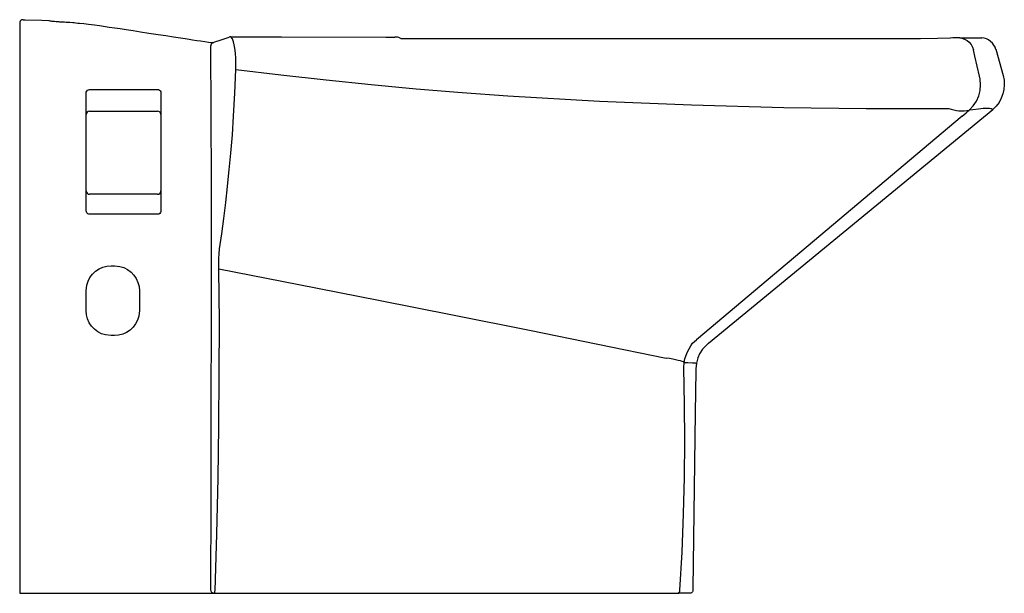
# Model space of a CAD drawing. Header units: millimetres. Extents: x 0 to 0.592, y 0 to 0.345.
import ezdxf

# ---------------------------------------------------------------- set-up
doc = ezdxf.new("R2010")
doc.units = ezdxf.units.MM
doc.layers.add('BLOCKS', color=3, linetype='Continuous')

msp = doc.modelspace()

# ---------------------------------------------------------------- linework, layer by layer
at = {"layer": 'BLOCKS'}
for p, q in [((0, 0.34299), (0, 0.33856)), ((0, 0.33856), (0, 0.33502)), ((0, 0.33502), (0, 0.002)), ((0.56552, 0.33416), (0.57872, 0.33416)), ((0.11359, 0.33154), (0.1149, 0.33135)), ((0.58716, 0.32729), (0.59159, 0.31145)), ((0.042, 0.303), (0.083, 0.303)), ((0.04, 0.23), (0.04, 0.301)), ((0.085, 0.301), (0.085, 0.23)), ((0.41447, 0.15051), (0.58551, 0.29102)), ((0.042, 0.29), (0.083, 0.29)), ((0.56697, 0.28689), (0.40706, 0.15254)), ((0.083, 0.24), (0.042, 0.24)), ((0.083, 0.228), (0.042, 0.228)), ((0.055, 0.197), (0.057, 0.197)), ((0.04, 0.17), (0.04, 0.182)), ((0.072, 0.182), (0.072, 0.17)), ((0.057, 0.155), (0.055, 0.155)), ((0.40484, 0.15035), (0.40706, 0.15254)), ((0.39955, 0.13559), (0.39977, 0.1389)), ((0.40679, 0.13503), (0.40677, 0.13376)), ((0, 0.002), (0, 0)), ((0, 0), (0.11699, 0)), ((0.11706, 0), (0.38759, 0)), ((0.38759, 0), (0.39652, 0)), ((0.40303, 0), (0.39652, 0)), ((0.40504, 0.00298), (0.40503, 0.00197))]:
    msp.add_line(p, q, dxfattribs=at)
at = {"layer": 'BLOCKS', "flags": 128}
for points in [[(0.00201, 0.34499), (0.00135, 0.34488), (0.00076, 0.34456), (0.00031, 0.34406), (0.00005, 0.34345), (0, 0.34299)], [(0.00201, 0.34499), (0.0032, 0.34498), (0.01341, 0.3447), (0.01759, 0.34445)], [(0.01759, 0.34445), (0.01763, 0.34444), (0.01809, 0.34437), (0.01866, 0.34429), (0.01933, 0.3442), (0.02009, 0.34411), (0.02094, 0.34402), (0.02187, 0.34394), (0.02237, 0.3439), (0.02288, 0.34386), (0.0234, 0.34382), (0.02394, 0.34379), (0.02449, 0.34376), (0.02506, 0.34372), (0.02623, 0.34366), (0.02704, 0.34362), (0.02786, 0.34358), (0.02871, 0.34353), (0.03016, 0.34344), (0.03187, 0.3433), (0.03282, 0.34321), (0.03384, 0.34311), (0.03492, 0.343), (0.03607, 0.34288), (0.03858, 0.34261), (0.04138, 0.34228), (0.04507, 0.34181), (0.04808, 0.34141), (0.05039, 0.34109), (0.05387, 0.3406), (0.05728, 0.3401), (0.06038, 0.33964), (0.06409, 0.33908), (0.06818, 0.33845), (0.07271, 0.33776), (0.07771, 0.33698), (0.08321, 0.33613), (0.08795, 0.3354), (0.09255, 0.3347), (0.09675, 0.33406), (0.09818, 0.33384), (0.09952, 0.33364), (0.10076, 0.33345), (0.10204, 0.33326), (0.10394, 0.33297), (0.10657, 0.33258), (0.10877, 0.33225), (0.11133, 0.33187), (0.11359, 0.33154)], [(0.11639, 0.33123), (0.11733, 0.33159), (0.12056, 0.33274), (0.12424, 0.33394), (0.126, 0.33448)], [(0.12696, 0.33466), (0.15748, 0.33462), (0.22026, 0.33455), (0.22574, 0.33455)], [(0.12869, 0.3316), (0.12804, 0.33355), (0.12725, 0.33456), (0.12696, 0.33459)], [(0.22963, 0.33374), (0.27447, 0.33369), (0.34969, 0.33366), (0.44649, 0.33365), (0.54174, 0.33367)], [(0.54174, 0.33365), (0.54182, 0.33365), (0.5521, 0.33381), (0.55974, 0.33416)], [(0.55973, 0.33415), (0.55998, 0.33416), (0.56132, 0.33422), (0.5625, 0.33425), (0.56352, 0.33426), (0.56452, 0.33425), (0.56514, 0.33421), (0.56535, 0.33419)], [(0.56535, 0.33419), (0.56684, 0.33392), (0.56844, 0.33334), (0.56992, 0.33248), (0.57122, 0.33138), (0.57232, 0.33006), (0.57318, 0.32857), (0.57378, 0.32694)], [(0.11496, 0.33133), (0.11495, 0.33133), (0.11493, 0.33133), (0.11492, 0.33133), (0.1149, 0.33133)], [(0.11496, 0.33133), (0.11569, 0.33135), (0.11674, 0.33136)], [(0.11639, 0.33123), (0.11576, 0.33087), (0.11528, 0.33031), (0.11503, 0.32964), (0.115, 0.32929)], [(0.11502, 0.00201), (0.11521, 0.05656), (0.11527, 0.1111), (0.11529, 0.16563), (0.1153, 0.20653), (0.11531, 0.24743), (0.11521, 0.28835), (0.115, 0.32929)], [(0.13001, 0.31499), (0.13006, 0.31827), (0.12997, 0.32164), (0.12974, 0.3248), (0.12938, 0.32786), (0.12906, 0.3298), (0.12868, 0.3316)], [(0.57741, 0.31102), (0.57467, 0.32301), (0.57378, 0.32694)], [(0.1203, 0.20709), (0.12156, 0.21615), (0.12278, 0.22546), (0.12396, 0.23498), (0.12507, 0.24472), (0.12509, 0.24485), (0.12611, 0.25471), (0.12705, 0.26474), (0.12795, 0.27574), (0.12872, 0.2869), (0.12948, 0.30084), (0.13001, 0.31499)], [(0.13001, 0.31499), (0.15716, 0.3119), (0.18428, 0.30887), (0.21141, 0.30606), (0.23853, 0.3035), (0.2661, 0.30119), (0.29367, 0.29918), (0.34887, 0.29597), (0.40422, 0.2937), (0.45961, 0.29227), (0.50928, 0.29163), (0.55895, 0.29159)], [(0.57132, 0.29071), (0.57366, 0.29321), (0.57556, 0.29605), (0.57695, 0.29917), (0.5778, 0.30248), (0.57808, 0.30588), (0.57779, 0.30927), (0.57741, 0.31102)], [(0.59159, 0.31145), (0.59215, 0.3087), (0.59233, 0.3059), (0.59211, 0.3031), (0.5915, 0.30036), (0.59051, 0.29773), (0.58916, 0.29527), (0.58748, 0.29302), (0.58551, 0.29102)], [(0.04, 0.301), (0.04005, 0.30143), (0.0403, 0.30206), (0.04075, 0.30256), (0.04134, 0.30289), (0.042, 0.303)], [(0.083, 0.303), (0.08344, 0.30295), (0.08406, 0.30269), (0.08456, 0.30225), (0.08489, 0.30166), (0.085, 0.301)], [(0.56697, 0.28689), (0.56814, 0.28796), (0.56936, 0.28904), (0.57024, 0.28981), (0.57113, 0.29055)], [(0.57132, 0.29071), (0.57335, 0.291), (0.57682, 0.29144), (0.57971, 0.29171), (0.58203, 0.29179), (0.58342, 0.29173), (0.58448, 0.29157), (0.58551, 0.29102)], [(0.042, 0.228), (0.04156, 0.22805), (0.04094, 0.2283), (0.04044, 0.22875), (0.04011, 0.22934), (0.04, 0.23)], [(0.085, 0.23), (0.08495, 0.22956), (0.0847, 0.22894), (0.08425, 0.22844), (0.08366, 0.22811), (0.083, 0.228)], [(0.11987, 0.19465), (0.11982, 0.19797), (0.11988, 0.2013), (0.12003, 0.20427), (0.1203, 0.20709)], [(0.04, 0.182), (0.04037, 0.18529), (0.04113, 0.1877), (0.04228, 0.18995), (0.0438, 0.19197), (0.04563, 0.19371), (0.04773, 0.19512), (0.05003, 0.19615), (0.05248, 0.19679), (0.055, 0.197)], [(0.057, 0.197), (0.0603, 0.19663), (0.0627, 0.19587), (0.06495, 0.19472), (0.06697, 0.1932), (0.06871, 0.19137), (0.07012, 0.18927), (0.07115, 0.18697), (0.07179, 0.18452), (0.072, 0.182)], [(0.11751, 0.00169), (0.11853, 0.03548), (0.11935, 0.06945), (0.11985, 0.10062), (0.1201, 0.13188), (0.12011, 0.16325), (0.11987, 0.19465)], [(0.11987, 0.19515), (0.16787, 0.18569), (0.21589, 0.17627), (0.26134, 0.16728), (0.30678, 0.15819), (0.34789, 0.14989), (0.38898, 0.14151)], [(0.055, 0.155), (0.05171, 0.15537), (0.0493, 0.15613), (0.04705, 0.15728), (0.04503, 0.1588), (0.04329, 0.16063), (0.04188, 0.16273), (0.04085, 0.16503), (0.04021, 0.16748), (0.04, 0.17)], [(0.072, 0.17), (0.07163, 0.1667), (0.07087, 0.16429), (0.06972, 0.16204), (0.0682, 0.16002), (0.06637, 0.15828), (0.06427, 0.15688), (0.06196, 0.15585), (0.05952, 0.15521), (0.057, 0.155)], [(0.39977, 0.1389), (0.40023, 0.14107), (0.40088, 0.14324), (0.40169, 0.14524), (0.40265, 0.14713), (0.4037, 0.14881), (0.40484, 0.15035)], [(0.41447, 0.15051), (0.41308, 0.14932), (0.41083, 0.14681), (0.40903, 0.14396), (0.40801, 0.14163), (0.40712, 0.13838), (0.40679, 0.13503)], [(0.39977, 0.1389), (0.39928, 0.13914), (0.3985, 0.13942), (0.39744, 0.13973), (0.39614, 0.14006), (0.3946, 0.14041), (0.39287, 0.14078), (0.39099, 0.14115), (0.38898, 0.14151)], [(0.39977, 0.1389), (0.40198, 0.13884), (0.40482, 0.13871), (0.4064, 0.13854), (0.40712, 0.13831)], [(0.39723, 0.00184), (0.39851, 0.0248), (0.39939, 0.0478), (0.3999, 0.06971), (0.40011, 0.09165), (0.4, 0.11361), (0.39955, 0.13559)], [(0.40677, 0.13376), (0.40642, 0.10847), (0.40504, 0.00298)], [(0.11669, 0), (0.11663, 0.00001), (0.11625, 0.00012), (0.1159, 0.00032), (0.11559, 0.00057), (0.11534, 0.00088), (0.11516, 0.00124), (0.11505, 0.00163), (0.11503, 0.00202)], [(0.11706, 0), (0.11714, 0.00003), (0.11722, 0.00012), (0.11729, 0.00027), (0.11736, 0.00048), (0.11741, 0.00073), (0.11746, 0.00102), (0.11749, 0.00134), (0.11751, 0.00169)], [(0.39527, 0), (0.39564, 0.00003), (0.39599, 0.00014), (0.39631, 0.00031), (0.3966, 0.00053), (0.39685, 0.00081), (0.39704, 0.00113), (0.39716, 0.00148), (0.39723, 0.00184)], [(0.40503, 0.00197), (0.40498, 0.00159), (0.40487, 0.00122), (0.40468, 0.00088), (0.40443, 0.00058), (0.40413, 0.00033), (0.40379, 0.00015), (0.40341, 0.00004), (0.40303, 0)]]:
    msp.add_lwpolyline(points, dxfattribs=at)
at = {"layer": 'BLOCKS'}
for centre, radius, start, end in [((0.12685, 0.33264), 0.00202, 86.84871, 114.86631), ((0.22569, 0.32677), 0.00778, 66.51394, 90.24681), ((0.22955, 0.33555), 0.00181, 245.17566, 272.49727), ((0.57791, 0.32455), 0.00964, 14.81273, 85.21085), ((0.56681, 0.3131), 0.0229, 249.95124, 281.13103), ((0.042, 0.288), 0.002, 90, 180), ((0.083, 0.288), 0.002, 0, 90), ((0.042, 0.242), 0.002, 180, 270), ((0.083, 0.242), 0.002, 270, 0)]:
    msp.add_arc(centre, radius, start, end, dxfattribs=at)

doc.saveas('drawing.dxf')
